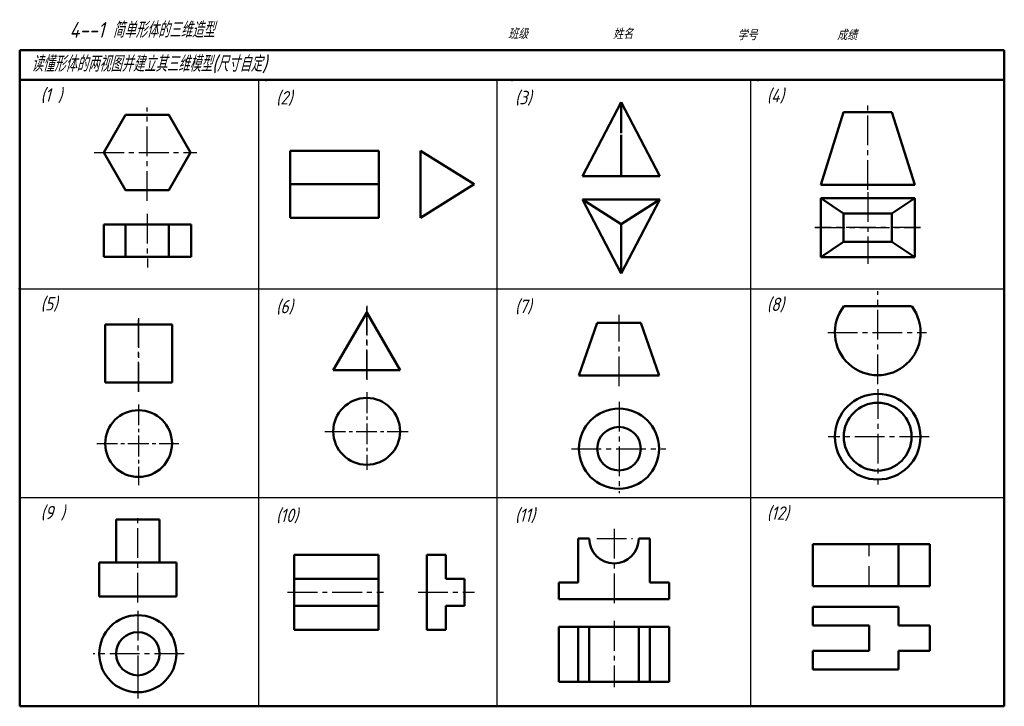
# Model space of a CAD drawing. Header units: millimetres. Extents: x 94 to 409, y 72 to 292.
import ezdxf

# ---------------------------------------------------------------- set-up
doc = ezdxf.new("R2010")
doc.units = ezdxf.units.MM
doc.linetypes.add('CENTER2', pattern=[28.575, 19.05, -3.175, 3.175, -3.175])
doc.linetypes.add('DASHED2', pattern=[9.525, 6.35, -3.175])
for name, color, linetype, lineweight in [('文字层', 227, 'Continuous', 20), ('点画线层', 3, 'CENTER2', 25), ('粗实线层', 7, 'Continuous', 50), ('虚线层', 2, 'DASHED2', 25)]:
    doc.layers.add(name, color=color, linetype=linetype, lineweight=lineweight)
doc.layers.add('细实线层', color=7, linetype='Continuous')
doc.styles.add('工程字体（斜）', font='gbeitc.shx', dxfattribs={"bigfont": 'gbcbig.shx'})
doc.styles.add('工程斜体', font='gbeitc.shx', dxfattribs={"bigfont": 'gbcbig.shx'})

msp = doc.modelspace()

# ---------------------------------------------------------------- linework, layer by layer
at = {"layer": '点画线层', "color": 7, "ltscale": 0.5}
for p, q in [((365.22, 237.28), (365.22, 265.43)), ((134.7, 233.81), (134.7, 263.69)), ((117.77, 249.25), (150.6, 249.25)), ((365.22, 236.62), (365.22, 221.93)), ((134.7, 229.65), (134.77, 212.51)), ((382.09, 225.22), (348.32, 225.22)), ((348.35, 225.22), (382.12, 225.22)), ((368.41, 175.14), (368.41, 204.91)), ((204.93, 200.19), (204.93, 176.55)), ((204.93, 176.68), (204.93, 199.66)), ((131.96, 196.28), (131.96, 172.64)), ((131.96, 172.76), (131.96, 195.74)), ((285.65, 174.46), (285.65, 197.27)), ((352.45, 191.69), (384.05, 191.69)), ((368.41, 173.56), (368.41, 142.97)), ((285.65, 169.51), (285.65, 140.19)), ((384.92, 158.3), (352.52, 158.3)), ((270.43, 154.47), (300.68, 154.47)), ((131.72, 105.21), (131.72, 133.08)), ((284.05, 128.84), (284.05, 104.01)), ((278.51, 125.72), (289.96, 125.72)), ((179.63, 108.52), (210.3, 108.52)), ((221.39, 108.52), (239.44, 108.52)), ((131.72, 102.59), (131.72, 83.42)), ((284.05, 99.34), (284.05, 78.19)), ((146.58, 88.86), (117.42, 88.86)), ((131.72, 83.42), (131.72, 74.56))]:
    msp.add_line(p, q, dxfattribs=at)
at = {"layer": '点画线层', "color": 7, "ltscale": 0.35}
for p, q in [((204.93, 172.56), (204.93, 147.76)), ((131.96, 168.65), (131.96, 142.76)), ((191.52, 160.02), (218.62, 160.02)), ((118.55, 156.11), (144.84, 156.11))]:
    msp.add_line(p, q, dxfattribs=at)
at = {"layer": '粗实线层', "color": 7, "ltscale": 0.5}
for p, q in [((408.91, 282.02), (93.92, 282.02)), ((93.92, 282.02), (93.92, 272.47)), ((408.91, 272.47), (408.91, 282.02)), ((93.92, 272.47), (93.92, 72.03)), ((246.61, 272.47), (93.92, 272.47)), ((408.91, 272.47), (246.61, 272.47)), ((408.91, 72.03), (408.91, 272.47)), ((286.35, 265.35), (273.98, 241.64)), ((286.35, 255.48), (286.35, 265.35)), ((286.35, 265.35), (298.72, 241.64)), ((357.49, 262.16), (350.19, 238.97)), ((357.49, 262.16), (372.95, 262.16)), ((372.95, 262.16), (357.49, 262.16)), ((365.22, 262.16), (372.95, 262.16)), ((372.95, 262.16), (380.25, 238.97)), ((286.35, 241.64), (286.35, 254.96)), ((180.46, 249.83), (208.81, 249.83)), ((180.46, 228.35), (180.46, 249.83)), ((208.81, 249.83), (208.81, 228.35)), ((222.14, 228.35), (222.14, 249.83)), ((222.14, 249.83), (239.32, 239.09)), ((273.98, 241.64), (298.72, 241.64)), ((239.32, 239.09), (222.14, 228.35)), ((350.19, 238.97), (380.25, 238.97)), ((273.98, 234.23), (298.72, 234.23)), ((286.35, 210.52), (273.98, 234.23)), ((286.35, 226.33), (273.98, 234.23)), ((286.35, 210.52), (298.72, 234.23)), ((298.72, 234.23), (286.35, 226.33)), ((365.22, 234.67), (350.19, 234.67)), ((350.19, 234.67), (350.19, 225.22)), ((357.49, 229.76), (350.19, 234.67)), ((365.22, 234.67), (380.25, 234.67)), ((372.95, 229.76), (380.25, 234.67)), ((380.25, 234.67), (380.25, 225.22)), ((208.81, 228.35), (180.46, 228.35)), ((357.49, 225.22), (357.49, 229.76)), ((357.49, 229.76), (365.22, 229.76)), ((372.95, 229.76), (365.22, 229.76)), ((372.95, 225.22), (372.95, 229.76)), ((120.81, 226.19), (120.81, 215.88)), ((148.73, 226.19), (120.81, 226.19)), ((127.76, 226.19), (127.76, 215.88)), ((141.64, 226.19), (141.64, 215.88)), ((148.73, 226.19), (148.73, 215.88)), ((286.35, 226.33), (286.35, 210.52)), ((350.19, 215.77), (350.19, 225.22)), ((357.49, 225.22), (357.49, 220.68)), ((372.95, 225.22), (372.95, 220.68)), ((380.25, 215.77), (380.25, 225.22)), ((357.49, 220.68), (350.19, 215.77)), ((357.49, 220.68), (365.22, 220.68)), ((372.95, 220.68), (365.22, 220.68)), ((372.95, 220.68), (380.25, 215.77)), ((148.73, 215.88), (120.81, 215.88)), ((365.22, 215.77), (350.19, 215.77)), ((365.22, 215.77), (380.25, 215.77)), ((357.55, 200.04), (379.27, 200.04)), ((194.24, 179.57), (204.93, 198.08)), ((215.62, 179.57), (204.93, 198.08)), ((272.82, 177.92), (278.71, 194.74)), ((298.48, 177.92), (292.6, 194.74)), ((194.24, 179.57), (215.62, 179.57)), ((272.82, 177.92), (298.48, 177.92)), ((121.27, 175.65), (142.65, 175.65)), ((138.64, 131.85), (124.81, 131.85)), ((124.81, 131.85), (124.81, 118.02)), ((138.64, 118.02), (138.64, 131.85)), ((276.12, 125.72), (272.59, 125.72)), ((272.59, 125.72), (272.59, 111.61)), ((291.99, 125.72), (295.52, 125.72)), ((295.52, 125.72), (295.52, 111.61)), ((385.08, 123.89), (347.67, 123.89)), ((347.67, 123.89), (347.67, 110.53)), ((375.06, 110.53), (375.06, 123.89)), ((385.08, 110.53), (385.08, 123.89)), ((181.71, 120.55), (208.72, 120.55)), ((181.71, 96.49), (181.71, 120.55)), ((208.72, 120.55), (208.72, 96.49)), ((230.22, 120.55), (224.21, 120.55)), ((224.21, 120.55), (224.21, 96.49)), ((230.22, 112.82), (230.22, 120.55)), ((119.4, 107.2), (119.4, 118.02)), ((119.4, 118.02), (144.05, 118.02)), ((144.05, 118.02), (144.05, 107.2)), ((181.71, 112.82), (208.72, 112.82)), ((236.23, 112.82), (230.22, 112.82)), ((236.23, 104.23), (236.23, 112.82)), ((266.41, 106.32), (266.41, 111.61)), ((266.41, 111.61), (272.59, 111.61)), ((301.69, 111.61), (295.52, 111.61)), ((301.69, 106.32), (301.69, 111.61)), ((347.67, 110.53), (385.08, 110.53)), ((144.05, 107.2), (119.4, 107.2)), ((208.72, 104.23), (181.71, 104.23)), ((230.22, 96.49), (230.22, 104.23)), ((230.22, 104.23), (236.23, 104.23)), ((266.41, 106.32), (301.69, 106.32)), ((375.06, 103.85), (347.67, 103.85)), ((347.67, 103.85), (347.67, 97.84)), ((375.06, 97.84), (375.06, 103.85)), ((347.67, 97.84), (365.71, 97.84)), ((365.71, 89.82), (365.71, 97.84)), ((385.08, 97.84), (375.06, 97.84)), ((385.08, 97.84), (385.08, 89.82)), ((208.72, 96.49), (181.71, 96.49)), ((224.21, 96.49), (230.22, 96.49)), ((266.41, 97.5), (301.69, 97.5)), ((266.41, 79.86), (266.41, 97.5)), ((272.59, 97.5), (272.59, 79.86)), ((276.12, 97.5), (276.12, 79.86)), ((291.99, 97.5), (291.99, 79.86)), ((295.52, 97.5), (295.52, 79.86)), ((301.69, 97.5), (301.69, 79.86)), ((347.67, 83.81), (347.67, 89.82)), ((347.67, 89.82), (365.71, 89.82)), ((385.08, 89.82), (375.06, 89.82)), ((375.06, 89.82), (375.06, 83.81)), ((375.06, 83.81), (347.67, 83.81)), ((301.69, 79.86), (266.41, 79.86)), ((93.92, 72.03), (408.91, 72.03))]:
    msp.add_line(p, q, dxfattribs=at)
at = {"layer": '粗实线层', "color": 7}
for p, q in [((208.81, 239.09), (180.46, 239.09)), ((121.27, 175.65), (121.27, 194.17)), ((121.27, 194.17), (142.65, 194.17)), ((142.65, 194.17), (142.65, 175.65)), ((278.71, 194.74), (292.6, 194.74))]:
    msp.add_line(p, q, dxfattribs=at)
at = {"layer": '粗实线层', "color": 7, "ltscale": 0.5}
msp.add_lwpolyline([(127.76, 261.28), (120.81, 249.25), (127.76, 237.22), (141.64, 237.22), (148.59, 249.25), (141.64, 261.28)], close=True, dxfattribs=at)
for centre, radius in [((204.93, 160.02), 10.69), ((368.41, 158.3), 13.7), ((285.65, 154.47), 12.83), ((368.41, 158.3), 10.86), ((131.96, 156.11), 10.69), ((131.72, 88.86), 12.33), ((131.72, 88.86), 6.92)]:
    msp.add_circle(centre, radius, dxfattribs=at)
at = {"layer": '粗实线层', "color": 7, "ltscale": 0.35}
msp.add_circle((285.65, 154.47), 6.95, dxfattribs=at)
at = {"layer": '粗实线层', "color": 7, "ltscale": 0.5}
for centre, radius, start, end in [((368.41, 191.69), 13.7, 142.4658, 37.5342), ((284.05, 125.72), 7.94, 180, 0)]:
    msp.add_arc(centre, radius, start, end, dxfattribs=at)
at = {"layer": '粗实线层', "color": 7}
for p in [(172.67, 272.47), (251.42, 272.47), (330.16, 272.47), (93.92, 205.66)]:
    msp.add_point(p, dxfattribs=at)
at = {"layer": '细实线层', "color": 7}
for p, q in [((170.27, 272.47), (170.27, 72.03)), ((246.61, 272.47), (246.61, 72.03)), ((327.76, 272.47), (327.76, 72.03)), ((93.92, 205.66), (408.91, 205.66)), ((93.92, 138.84), (408.91, 138.84))]:
    msp.add_line(p, q, dxfattribs=at)
at = {"layer": '细实线层'}
msp.add_line((365.22, 221.93), (365.22, 213.62), dxfattribs=at)
at = {"layer": '细实线层', "color": 7}
for p in [(93.92, 205.66), (170.27, 205.66), (170.27, 138.84)]:
    msp.add_point(p, dxfattribs=at)
at = {"layer": '虚线层', "color": 7}
msp.add_line((365.71, 110.53), (365.71, 123.89), dxfattribs=at)

# ---------------------------------------------------------------- texts
at = {"layer": '文字层', "color": 7, "style": '工程字体（斜）'}
for s, p in [('班级', (250.14, 285.58)), ('姓名', (283.7, 285.56)), ('学号', (323.5, 285.2)), ('成绩', (355.38, 285.2))]:
    msp.add_text(s, height=3.341, dxfattribs=at).set_placement(p)
at = {"layer": '细实线层', "color": 7, "ltscale": 0.5}
for s, style, p in [('    4--1 简单形体的三维造型  ', '工程字体（斜）', (98.97, 286)), ('读懂形体的两视图并建立其三维模型(尺寸自定)', '工程斜体', (97.66, 275.13))]:
    msp.add_text(s, height=5.0111, dxfattribs=dict(at, style=style)).set_placement(p)
at = {"layer": '细实线层', "color": 7, "char_height": 4.295, "attachment_point": 1, "style": '工程斜体'}
for s, insert, width in [('(1 )', (100.62, 269.82), 7.9687), ('(2)', (175.94, 268.93), 7.9687), ('(3)', (252.37, 268.99), 7.9687), ('(4)', (332.93, 269.64), 7.2097), ('(5)', (100.62, 203), 7.9687), ('(6)', (175.94, 202.11), 7.9687), ('(7)', (252.37, 202.18), 7.9687), ('(8)', (332.93, 202.82), 7.2097), ('(9 )', (100.62, 136.19), 7.9687), ('(10)', (175.94, 135.3), 7.9687), ('(11)', (252.37, 135.36), 7.9687), ('(12)', (332.93, 136.01), 7.2097)]:
    msp.add_mtext(s, dxfattribs=dict(at, insert=insert, width=width))

doc.saveas('drawing.dxf')
